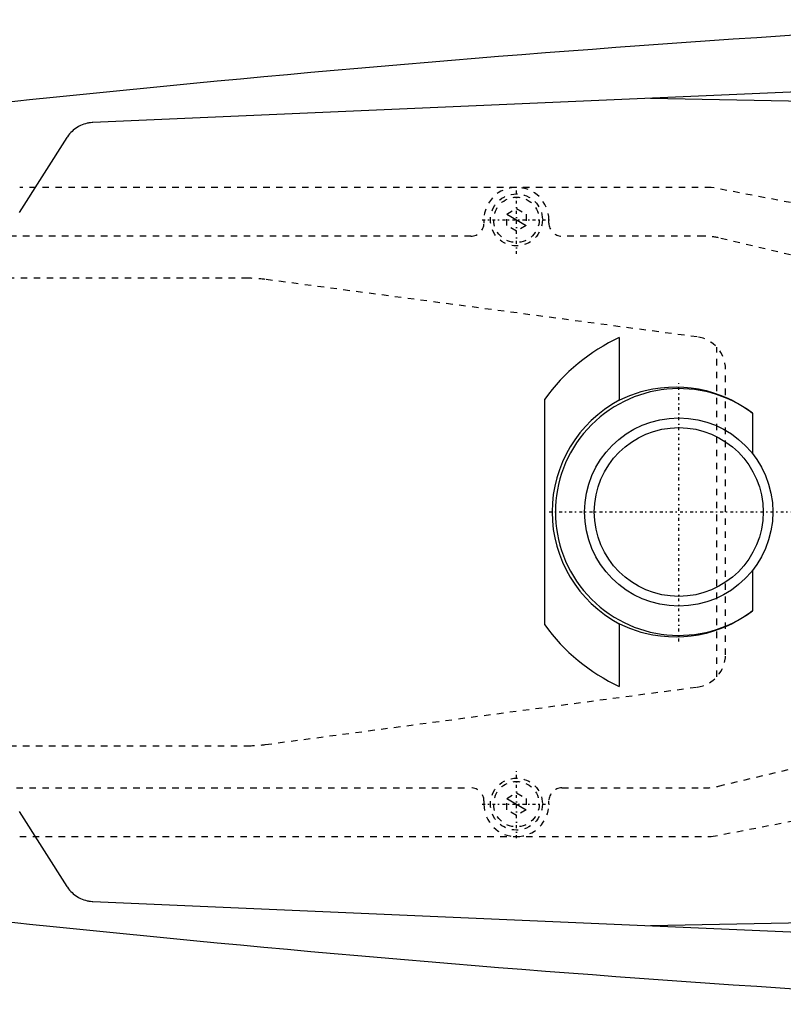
# Model space of a CAD drawing. Extents: x -1056 to 181, y -120 to 120.
# Tile 6 of 12: x -936 to -819, y -76 to 76. Entities that reach past the tile are written whole.
import ezdxf

# ---------------------------------------------------------------- set-up
doc = ezdxf.new("R2010")
doc.units = 0
doc.linetypes.add('CENTER', pattern=[1.5, 0.45, -0.5, 0.05, -0.5])
doc.linetypes.add('DASHED', pattern=[2, 1, -1])
for name, color, linetype in [('AM_0', 7, 'CONTINUOUS'), ('AM_10', 7, 'CONTINUOUS'), ('AM_3', 7, 'DASHED'), ('AM_7', 7, 'CENTER')]:
    doc.layers.add(name, color=color, linetype=linetype)

msp = doc.modelspace()

# ---------------------------------------------------------------- linework, layer by layer
at = {"layer": 'AM_0', "color": 7, "linetype": 'CONTINUOUS'}
for p, q in [((-695.22, 70), (-925.22, 60)), ((-839.33, 63.73), (-742.03, 61.98)), ((-929.22, 57.68), (-936.56, 46.13)), ((-844.16, 26.89), (-844.16, 17.21)), ((-855.65, 17.37), (-855.65, -17.38)), ((-823.65, 15.24), (-823.65, 9.02)), ((-823.65, -9.02), (-823.65, -15.24)), ((-844.16, -17.21), (-844.16, -26.89)), ((-936.56, -46.13), (-929.22, -57.68)), ((-925.22, -60), (-695.22, -70)), ((-742.03, -61.98), (-839.33, -63.73))]:
    msp.add_line(p, q, dxfattribs=at)
for points in [[(-925.22, 60, 0), (-925.34, 59.99, 0), (-925.6, 59.96, 0), (-925.85, 59.93, 0), (-925.98, 59.9, 0), (-926.11, 59.88, 0), (-926.37, 59.81, 0), (-926.62, 59.73, 0), (-926.87, 59.64, 0), (-927.12, 59.53, 0), (-927.36, 59.41, 0), (-927.48, 59.34, 0), (-927.59, 59.28, 0), (-927.82, 59.13, 0), (-928.04, 58.97, 0), (-928.24, 58.81, 0), (-928.44, 58.63, 0), (-928.63, 58.44, 0), (-928.72, 58.34, 0), (-928.81, 58.24, 0), (-928.98, 58.03, 0), (-929.14, 57.8, 0), (-929.22, 57.68, 0)], [(-844.16, 17.21, 0), (-843.62, 17.48, 0), (-842.51, 17.95, 0), (-841.36, 18.36, 0), (-840.78, 18.54, 0), (-840.19, 18.69, 0), (-839, 18.95, 0), (-837.8, 19.14, 0), (-836.6, 19.24, 0), (-835.41, 19.28, 0), (-834.23, 19.24, 0), (-833.65, 19.19, 0), (-833.08, 19.13, 0), (-831.94, 18.95, 0), (-830.79, 18.7, 0), (-829.63, 18.37, 0), (-828.48, 17.97, 0), (-827.35, 17.49, 0), (-826.79, 17.22, 0), (-826.24, 16.93, 0), (-825.17, 16.3, 0), (-824.15, 15.61, 0), (-823.65, 15.24, 0)], [(-823.65, -15.24, 0), (-824.15, -15.61, 0), (-825.17, -16.3, 0), (-826.24, -16.93, 0), (-826.79, -17.22, 0), (-827.35, -17.49, 0), (-828.48, -17.97, 0), (-829.63, -18.37, 0), (-830.79, -18.7, 0), (-831.94, -18.95, 0), (-833.08, -19.13, 0), (-833.65, -19.19, 0), (-834.23, -19.24, 0), (-835.41, -19.28, 0), (-836.6, -19.24, 0), (-837.8, -19.14, 0), (-839, -18.95, 0), (-840.19, -18.69, 0), (-840.78, -18.54, 0), (-841.36, -18.36, 0), (-842.51, -17.95, 0), (-843.62, -17.48, 0), (-844.16, -17.21, 0)], [(-929.22, -57.68, 0), (-929.14, -57.8, 0), (-928.98, -58.03, 0), (-928.81, -58.24, 0), (-928.72, -58.34, 0), (-928.63, -58.44, 0), (-928.44, -58.63, 0), (-928.24, -58.81, 0), (-928.04, -58.97, 0), (-927.82, -59.13, 0), (-927.59, -59.28, 0), (-927.47, -59.34, 0), (-927.36, -59.41, 0), (-927.12, -59.53, 0), (-926.87, -59.64, 0), (-926.62, -59.73, 0), (-926.37, -59.81, 0), (-926.11, -59.88, 0), (-925.98, -59.9, 0), (-925.85, -59.93, 0), (-925.6, -59.96, 0), (-925.34, -59.99, 0), (-925.22, -60, 0)]]:
    msp.add_polyline3d(points, dxfattribs=at)
for radius in [14.5, 13]:
    msp.add_circle((-835, 0), radius, dxfattribs=at)
for centre, radius, start, end in [((-623.05, -2920.27), 3000, 92.92082, 97.35313), ((-831.36, -0.24), 30, 115.2513, 144.039), ((-835, 0), 19, 53.3202, 306.6798), ((-835, 0), 19.5, 118.0266, 241.9734), ((-831.36, 0.24), 30, 215.961, 244.7487), ((-623.05, 2920.27), 3000, 262.64687, 267.07918)]:
    msp.add_arc(centre, radius, start, end, dxfattribs=at)
at = {"layer": 'AM_10', "color": 7, "linetype": 'CONTINUOUS'}
for p, q in [((-861.5, 45.87), (-858.5, 44.13)), ((-861.5, -44.13), (-858.5, -45.87))]:
    msp.add_line(p, q, dxfattribs=at)
at = {"layer": 'AM_3', "color": 6, "linetype": 'DASHED'}
for p, q in [((-830, 50), (-936.5, 50)), ((-806, 45.38), (-830, 50)), ((-861.5, 45.87), (-860, 46.73)), ((-861.5, 44.13), (-861.5, 45.87)), ((-860, 46.73), (-858.5, 45.87)), ((-858.5, 45.87), (-858.5, 44.13)), ((-865, 45), (-865, 44.5)), ((-860, 43.27), (-861.5, 44.13)), ((-858.5, 44.13), (-860, 43.27)), ((-855, 44.5), (-855, 45)), ((-867, 42.5), (-993, 42.5)), ((-831.18, 42.5), (-853, 42.5)), ((-745.84, 22.36), (-828.85, 42.23)), ((-901.33, 36), (-1000, 36)), ((-832.14, 26.96), (-898.68, 35.82)), ((-829.14, -25.41), (-829.14, 25.41)), ((-827.8, -22), (-827.8, 22)), ((-828.85, -42.23), (-745.84, -22.36)), ((-898.68, -35.82), (-832.14, -26.96)), ((-1000, -36), (-901.33, -36)), ((-993, -42.5), (-867, -42.5)), ((-861.5, -44.13), (-860, -43.27)), ((-860, -43.27), (-858.5, -44.13)), ((-853, -42.5), (-831.18, -42.5)), ((-865, -44.5), (-865, -45)), ((-861.5, -45.87), (-861.5, -44.13)), ((-858.5, -44.13), (-858.5, -45.87)), ((-855, -45), (-855, -44.5)), ((-830, -50), (-806, -45.38)), ((-860, -46.73), (-861.5, -45.87)), ((-858.5, -45.87), (-860, -46.73)), ((-936.5, -50), (-830, -50))]:
    msp.add_line(p, q, dxfattribs=at)
for centre, radius in [((-860, 45), 4), ((-860, 45), 3.5), ((-860, -45), 4), ((-860, -45), 3.5)]:
    msp.add_circle(centre, radius, dxfattribs=at)
for centre, radius, start, end in [((-860, 45), 5, 0, 180), ((-867, 44.5), 2, 270, 0), ((-853, 44.5), 2, 180, 270), ((-831.18, 32.5), 10, 76.5442, 90), ((-901.33, 16), 20, 82.4089, 90), ((-832.8, 22), 5, 0, 82.4089), ((-832.8, -22), 5, 277.5911, 0), ((-901.33, -16), 20, 270, 277.5911), ((-831.18, -32.5), 10, 270, 283.4558), ((-867, -44.5), 2, 0, 90), ((-853, -44.5), 2, 90, 180), ((-860, -45), 5, 180, 0)]:
    msp.add_arc(centre, radius, start, end, dxfattribs=at)
at = {"layer": 'AM_7', "color": 4, "linetype": 'CENTER'}
for p, q in [((-860, 39.75), (-860, 50.25)), ((-865.25, 45), (-854.75, 45)), ((-835, -19.95), (-835, 19.95)), ((-854.95, 0), (-815.05, 0)), ((-860, -50.25), (-860, -39.75)), ((-865.25, -45), (-854.75, -45))]:
    msp.add_line(p, q, dxfattribs=at)

doc.saveas('drawing.dxf')
